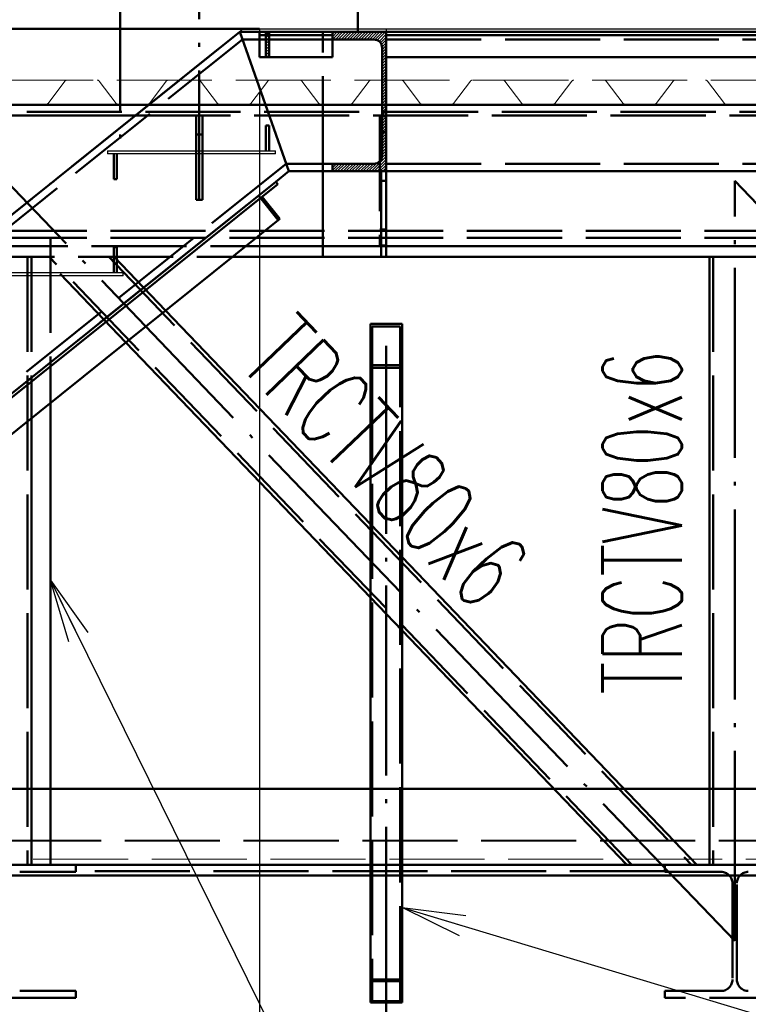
# Paper-space layout 'Layout1' of a CAD drawing. Extents: x -2 to 1033, y -36 to 596.
# Tile 13 of 182: x 165 to 188, y 146 to 177. Entities that reach past the tile are written whole.
import ezdxf

# ---------------------------------------------------------------- set-up
doc = ezdxf.new("R2010")
doc.units = 0
doc.linetypes.add('ACAD_ISO02W100', pattern=[15, 12, -3])
doc.linetypes.add('ACAD_ISO04W100', pattern=[30.5, 24, -3, 0.5, -3])
doc.layers.get('0').update_dxf_attribs({"linetype": 'CONTINUOUS'})
doc.layers.get('DEFPOINTS').update_dxf_attribs({"color": 132, "linetype": 'CONTINUOUS'})
for name, color, linetype, lineweight in [('SS_2.ET-HALA_TaO-VESTAVBA_A1÷B2-P.NOSNIK', 172, 'CONTINUOUS', 50), ('SS_2.ET-HALA_TaO-VESTAVBA_A1÷B2-PODLAHA', 9, 'CONTINUOUS', 5), ('SS_2.ET-HALA_TaO-VESTAVBA_A1÷B2-PODLAHA_LEM', 102, 'CONTINUOUS', 50), ('SS_2.ET-HALA_TaO-VESTAVBA_A1÷B2-SCHODISTE', 14, 'CONTINUOUS', 50), ('SS_2.ET-HALA_TaO-VESTAVBA_A1÷B2-SCHODISTE-PLECH', 90, 'CONTINUOUS', 25), ('SS_2.ET-HALA_TaO-VESTAVBA_A1÷B2-SCHODISTE-VYZTUHA', 132, 'CONTINUOUS', 50), ('SS_2.ET-HALA_TaO-VESTAVBA_A1÷B2-SCHODISTE-ZABRADLI', 40, 'CONTINUOUS', 50), ('SS_2.ET-HALA_TaO-VESTAVBA_A1÷B2-SCHODISTE-ZTUZENI', 162, 'CONTINUOUS', 50), ('SS_2.ET-HALA_TaO-VESTAVBA_A1÷B2-VAZBA', 200, 'CONTINUOUS', 50), ('SS_2.ET-HALA_TaO-VESTAVBA_A1÷B2-ZABRADLI', 30, 'CONTINUOUS', 50), ('SS_KOTY', 3, 'CONTINUOUS', 25), ('SS_POPIS_PROFILU', 13, 'CONTINUOUS', 25), ('SS_SRAFY', 8, 'CONTINUOUS', 18)]:
    doc.layers.add(name, color=color, linetype=linetype, lineweight=lineweight)
doc.styles.add('ROMANS', font='romans.shx', dxfattribs={"width": 0.8})
doc.styles.add('romans.shx', font='romans.shx', dxfattribs={"height": 5})
doc.dimstyles.new('A-1_(2.5)_50AS', dxfattribs={"dimtxt": 2.5, "dimasz": 2, "dimexe": 1, "dimexo": 2, "dimgap": 0, "dimtad": 0, "dimdec": 1, "dimlfac": 50, "dimrnd": 1, "dimtxsty": 'ROMANS', "dimblk1": 'OBLIQUE', "dimblk2": 'OBLIQUE', "dimsah": 1, "dimcen": 2, "dimclrd": 256, "dimclre": 256, "dimclrt": 256, "dimadec": 1, "dimazin": 2, "dimtfac": 0.714286, "dimtdec": 1, "dimtmove": 0, "dimatfit": 3, "dimldrblk": 'OPEN', "dimfxl": 1, "dimtvp": 1.142857, "dimtfill": 1, "dimtolj": 1, "dimlwd": -1, "dimlwe": -1, "dimarcsym": 0})
pattern_1 = [(45, (95.93863, 53.52963), (-0.04490128, 0.04490128), [])]

# ---------------------------------------------------------------- blocks, each defined once
blk = doc.blocks.new('_Oblique')
at = {"color": 0, "linetype": 'ByBlock', "lineweight": -2}
blk.add_line((-0.5, -0.5), (0.5, 0.5), dxfattribs=at)
blk = doc.blocks.new('*D24')
at = {"layer": 'DEFPOINTS', "color": 0, "transparency": 16777216}
for p in [(172.939, 176.73, -21268.5), (96.139, 115.13, -21268.5), (172.939, 93.33)]:
    blk.add_point(p, dxfattribs=at)
at = {"layer": 'SS_KOTY', "transparency": 16777216}
for p, q in [((172.939, 174.73), (172.939, 92.33)), ((96.139, 113.13), (96.139, 92.33)), ((96.139, 93.33), (172.939, 93.33))]:
    blk.add_line(p, q, dxfattribs=at)
at = {"layer": 'SS_KOTY', "transparency": 16777216, "xscale": 2, "yscale": 2, "zscale": 2, "rotation": 180}
blk.add_blockref('_Oblique', (96.139, 93.33), dxfattribs=at)
at = {"layer": 'SS_KOTY', "transparency": 16777216, "xscale": 2, "yscale": 2, "zscale": 2}
blk.add_blockref('_Oblique', (172.939, 93.33), dxfattribs=at)
at = {"layer": 'SS_KOTY', "transparency": 16777216, "insert": (134.539, 96.187), "char_height": 2.5, "attachment_point": 5, "style": 'ROMANS', "bg_fill": 3, "box_fill_scale": 1.1, "bg_fill_color": 256, "bg_fill_true_color": 13158600, "bg_fill_transparency": 0}
blk.add_mtext('\\A1;3840', dxfattribs=at)
blk = doc.blocks.new('_OPEN')
at = {"color": 0, "linetype": 'ByBlock'}
for p, q in [((-1, 0.167), (0, 0)), ((0, 0), (-1, -0.167)), ((0, 0), (-1, 0))]:
    blk.add_line(p, q, dxfattribs=at)
blk = doc.blocks.new('*D25')
at = {"layer": 'DEFPOINTS', "color": 0, "transparency": 16777216}
for p in [(172.939, 176.73, -21268.5), (176.939, 145.53, -21290.5), (176.939, 93.33)]:
    blk.add_point(p, dxfattribs=at)
at = {"layer": 'SS_KOTY', "transparency": 16777216}
for p, q in [((172.939, 174.73), (172.939, 92.33)), ((176.939, 143.53), (176.939, 92.33)), ((172.939, 93.33), (176.939, 93.33)), ((174.939, 93.33), (173.997, 87.33)), ((173.997, 87.33), (168.854, 87.33))]:
    blk.add_line(p, q, dxfattribs=at)
at = {"layer": 'SS_KOTY', "transparency": 16777216, "xscale": 2, "yscale": 2, "zscale": 2, "rotation": 180}
blk.add_blockref('_Oblique', (172.939, 93.33), dxfattribs=at)
at = {"layer": 'SS_KOTY', "transparency": 16777216, "xscale": 2, "yscale": 2, "zscale": 2}
blk.add_blockref('_Oblique', (176.939, 93.33), dxfattribs=at)
at = {"layer": 'SS_KOTY', "transparency": 16777216, "insert": (171.425, 90.187), "char_height": 2.5, "attachment_point": 5, "style": 'ROMANS', "bg_fill": 3, "box_fill_scale": 1.1, "bg_fill_color": 256, "bg_fill_true_color": 13158600, "bg_fill_transparency": 0}
blk.add_mtext('\\A1;200', dxfattribs=at)
blk = doc.blocks.new('*D42')
at = {"layer": 'DEFPOINTS', "color": 0, "transparency": 16777216}
for p in [(196.939, 207.408), (176.939, 176.73, -21280.5), (196.939, 176.73, -21268.5)]:
    blk.add_point(p, dxfattribs=at)
at = {"layer": 'SS_KOTY', "transparency": 16777216}
for p, q in [((176.939, 178.73), (176.939, 208.408)), ((196.939, 178.73), (196.939, 208.408)), ((176.939, 207.408), (196.939, 207.408))]:
    blk.add_line(p, q, dxfattribs=at)
at = {"layer": 'SS_KOTY', "transparency": 16777216, "xscale": 2, "yscale": 2, "zscale": 2, "rotation": 180}
blk.add_blockref('_Oblique', (176.939, 207.408), dxfattribs=at)
at = {"layer": 'SS_KOTY', "transparency": 16777216, "xscale": 2, "yscale": 2, "zscale": 2}
blk.add_blockref('_Oblique', (196.939, 207.408), dxfattribs=at)
at = {"layer": 'SS_KOTY', "transparency": 16777216, "insert": (186.939, 210.265), "char_height": 2.5, "attachment_point": 5, "style": 'ROMANS', "bg_fill": 3, "box_fill_scale": 1.1, "bg_fill_color": 256, "bg_fill_true_color": 13158600, "bg_fill_transparency": 0}
blk.add_mtext('\\A1;1000', dxfattribs=at)

psp = doc.layouts.get("Layout1")

# ---------------------------------------------------------------- linework, layer by layer
at = {"layer": 'SS_2.ET-HALA_TaO-VESTAVBA_A1÷B2-P.NOSNIK', "color": 3, "linetype": 'ACAD_ISO02W100', "ltscale": 0.25}
for p, q in [((185.7386, 150.3296), (185.7386, 150.1096)), ((185.7386, 150.1096), (187.5086, 150.1096)), ((187.8686, 149.7496), (187.8686, 146.7096)), ((188.0086, 146.7096), (188.0086, 149.7496)), ((185.7386, 146.3496), (187.5086, 146.3496)), ((185.7386, 146.3496), (185.7386, 146.1296)), ((190.1386, 146.1296), (185.7386, 146.1296))]:
    psp.add_line(p, q, dxfattribs=at)
at = {"layer": 'SS_2.ET-HALA_TaO-VESTAVBA_A1÷B2-P.NOSNIK', "color": 3, "linetype": 'ACAD_ISO02W100', "ltscale": 0.25, "extrusion": (-8.37167e-14, -2.02049e-13, -1)}
psp.add_arc((-187.5086, 149.7496), 0.36, 90, 180, dxfattribs=at)
at = {"layer": 'SS_2.ET-HALA_TaO-VESTAVBA_A1÷B2-P.NOSNIK', "color": 3, "linetype": 'ACAD_ISO02W100', "ltscale": 0.25, "extrusion": (2.0211e-13, -8.36554e-14, -1)}
psp.add_arc((-188.3686, 149.7496), 0.36, 0, 90, dxfattribs=at)
at = {"layer": 'SS_2.ET-HALA_TaO-VESTAVBA_A1÷B2-P.NOSNIK', "color": 3, "linetype": 'ACAD_ISO02W100', "ltscale": 0.25, "extrusion": (-8.37167e-14, 2.02171e-13, -1)}
psp.add_arc((-187.5086, 146.7096), 0.36, 180, 270, dxfattribs=at)
at = {"layer": 'SS_2.ET-HALA_TaO-VESTAVBA_A1÷B2-P.NOSNIK', "color": 3, "linetype": 'ACAD_ISO02W100', "ltscale": 0.25, "extrusion": (2.0211e-13, 8.37779e-14, -1)}
psp.add_arc((-188.3686, 146.7096), 0.36, 270, 0, dxfattribs=at)
at = {"layer": 'SS_2.ET-HALA_TaO-VESTAVBA_A1÷B2-PODLAHA', "color": 9, "linetype": 'ACAD_ISO02W100', "ltscale": 0.25}
for p, q in [((179.0626, 174.3754), (179.5975, 175.0768)), ((180.6798, 175.0768), (181.2147, 174.3754)), ((182.2626, 174.3754), (182.7975, 175.0768)), ((183.8798, 175.0768), (184.4147, 174.3754)), ((185.4626, 174.3754), (185.9975, 175.0768)), ((187.0798, 175.0768), (187.6147, 174.3754)), ((182.2148, 174.3511), (181.2625, 174.3511)), ((185.4148, 174.3511), (184.4625, 174.3511)), ((188.6148, 174.3511), (187.6625, 174.3511))]:
    psp.add_line(p, q, dxfattribs=at)
at = {"layer": 'SS_2.ET-HALA_TaO-VESTAVBA_A1÷B2-PODLAHA', "color": 9, "linetype": 'ACAD_ISO02W100', "ltscale": 0.25, "extrusion": (6.85434e-13, -5.88936e-13, -1)}
for centre in [(-179.6625, 175.0289), (-182.8625, 175.0289), (-186.0625, 175.0289)]:
    psp.add_arc(centre, 0.0807, 36.34533, 89.96573, dxfattribs=at)
at = {"layer": 'SS_2.ET-HALA_TaO-VESTAVBA_A1÷B2-PODLAHA', "color": 9, "linetype": 'ACAD_ISO02W100', "ltscale": 0.25, "extrusion": (-3.66727e-13, -8.6427e-13, -1)}
for centre, end in [((-180.6133, 175.0261), 142.67257), ((-183.8133, 175.0261), 142.67261)]:
    psp.add_arc(centre, 0.0836, 91.01462, end, dxfattribs=at)
at = {"layer": 'SS_2.ET-HALA_TaO-VESTAVBA_A1÷B2-PODLAHA', "color": 9, "linetype": 'ACAD_ISO02W100', "ltscale": 0.25, "extrusion": (-3.7494e-33, 6.12323e-17, -1)}
psp.add_arc((-187.0133, 175.0261), 0.0836, 91.01462, 142.67257, dxfattribs=at)
at = {"layer": 'SS_2.ET-HALA_TaO-VESTAVBA_A1÷B2-PODLAHA', "color": 9, "linetype": 'ACAD_ISO02W100', "ltscale": 0.25}
for centre, radius, start, end in [((179.0135, 174.4128), 0.0617, 271.14605, 322.67258), ((181.2625, 174.4103), 0.0593, 216.18134, 270), ((182.2135, 174.4128), 0.0617, 271.14605, 322.6726), ((184.4635, 174.4124), 0.0613, 217.1637, 269.01765), ((185.4135, 174.4128), 0.0617, 271.14605, 322.6726), ((187.6625, 174.4103), 0.0593, 216.18134, 270)]:
    psp.add_arc(centre, radius, start, end, dxfattribs=at)
at = {"layer": 'SS_2.ET-HALA_TaO-VESTAVBA_A1÷B2-PODLAHA_LEM', "color": 3, "linetype": 'ACAD_ISO02W100', "ltscale": 0.25}
for p, q in [((182.2306, 152.7296), (184.4467, 152.7296)), ((187.1386, 152.7296), (188.7386, 152.7296))]:
    psp.add_line(p, q, dxfattribs=at)
at = {"layer": 'SS_2.ET-HALA_TaO-VESTAVBA_A1÷B2-PODLAHA_LEM', "color": 1, "linetype": 'Continuous', "ltscale": 0.25}
psp.add_line((184.4467, 152.7296), (187.1386, 152.7296), dxfattribs=at)
at = {"layer": 'SS_2.ET-HALA_TaO-VESTAVBA_A1÷B2-VAZBA', "color": 7, "linetype": 'ACAD_ISO04W100', "ltscale": 0.25}
for p in [(210.9386, 147.9296), (187.9386, 147.9296)]:
    psp.add_line(p, (187.9386, 171.9296), dxfattribs=at)
at = {"layer": 'SS_2.ET-HALA_TaO-VESTAVBA_A1÷B2-VAZBA', "color": 1, "linetype": 'Continuous', "ltscale": 0.25}
psp.add_line((187.1386, 169.5296), (187.1386, 150.3296), dxfattribs=at)
at = {"layer": 'SS_2.ET-HALA_TaO-VESTAVBA_A1÷B2-VAZBA', "color": 3, "linetype": 'ACAD_ISO02W100', "ltscale": 0.25}
psp.add_line((187.2586, 169.5296), (187.2586, 150.3296), dxfattribs=at)

# ---------------------------------------------------------------- texts
at = {"layer": 'SS_POPIS_PROFILU', "color": 13, "style": 'romans.shx', "width": 0.6}
psp.add_text('TRCTV80x6', height=2.5, rotation=90, dxfattribs=at).set_placement((186.2678, 155.7095))

# ---------------------------------------------------------------- dimensions: what is measured, and where the dimension line sits
at = {"layer": 'SS_KOTY'}
dim = psp.add_linear_dim(base=(172.9386, 93.3298), p1=(96.1386, 115.1296, -21268.5), p2=(172.9386, 176.7296, -21268.5), dimstyle='A-1_(2.5)_50AS', override={"dimtmove": 1}, dxfattribs=at)
dim.commit()
dim.dimension.update_dxf_attribs({"geometry": '*D24', "text_midpoint": (134.5386, 96.1869)})

# ---------------------------------------------------------------- next in the draw order: linework, layer by layer
at = {"layer": 'SS_2.ET-HALA_TaO-VESTAVBA_A1÷B2-P.NOSNIK', "color": 3, "linetype": 'ACAD_ISO02W100', "ltscale": 0.25}
for p, q in [((166.3386, 170.1296), (166.3386, 164.9135)), ((167.1386, 150.1096), (167.1386, 150.3296)), ((165.3686, 150.1096), (167.1386, 150.1096)), ((167.1386, 146.1296), (162.7386, 146.1296)), ((165.3686, 146.3496), (167.1386, 146.3496)), ((167.1386, 146.1296), (167.1386, 146.3496))]:
    psp.add_line(p, q, dxfattribs=at)
at = {"layer": 'SS_2.ET-HALA_TaO-VESTAVBA_A1÷B2-P.NOSNIK', "color": 1, "linetype": 'Continuous', "ltscale": 0.25}
psp.add_line((166.3386, 150.3296), (166.3386, 164.9135), dxfattribs=at)
at = {"layer": 'SS_2.ET-HALA_TaO-VESTAVBA_A1÷B2-PODLAHA', "color": 9, "linetype": 'ACAD_ISO02W100', "ltscale": 0.25}
for p, q in [((166.2626, 174.3754), (166.7975, 175.0768)), ((167.8798, 175.0768), (168.4147, 174.3754)), ((166.2148, 174.3511), (165.2625, 174.3511))]:
    psp.add_line(p, q, dxfattribs=at)
at = {"layer": 'SS_2.ET-HALA_TaO-VESTAVBA_A1÷B2-PODLAHA', "color": 9, "linetype": 'ACAD_ISO02W100', "ltscale": 0.25, "extrusion": (1.37087e-12, -1.17793e-12, -1)}
psp.add_arc((-166.8625, 175.0289), 0.0807, 36.34533, 89.96571, dxfattribs=at)
at = {"layer": 'SS_2.ET-HALA_TaO-VESTAVBA_A1÷B2-PODLAHA', "color": 9, "linetype": 'ACAD_ISO02W100', "ltscale": 0.25, "extrusion": (-7.33454e-13, -1.7286e-12, -1)}
psp.add_arc((-167.8133, 175.0261), 0.0836, 91.01462, 142.6726, dxfattribs=at)
at = {"layer": 'SS_2.ET-HALA_TaO-VESTAVBA_A1÷B2-PODLAHA', "color": 9, "linetype": 'ACAD_ISO02W100', "ltscale": 0.25}
psp.add_arc((166.2135, 174.4128), 0.0617, 271.14605, 322.67258, dxfattribs=at)
at = {"layer": 'SS_2.ET-HALA_TaO-VESTAVBA_A1÷B2-PODLAHA_LEM', "color": 1, "linetype": 'Continuous', "ltscale": 0.25}
for p, q in [((157.9903, 176.7296), (168.0946, 176.7296)), ((154.9981, 174.3296), (168.0946, 174.3296))]:
    psp.add_line(p, q, dxfattribs=at)
at = {"layer": 'SS_2.ET-HALA_TaO-VESTAVBA_A1÷B2-PODLAHA_LEM', "color": 3, "linetype": 'ACAD_ISO02W100', "ltscale": 0.25}
psp.add_line((164.9386, 152.7296), (166.3386, 152.7296), dxfattribs=at)
at = {"layer": 'SS_2.ET-HALA_TaO-VESTAVBA_A1÷B2-SCHODISTE-PLECH', "color": 1, "linetype": 'Continuous', "ltscale": 0.25}
psp.add_line((168.1386, 172.8796), (168.1386, 172.7796), dxfattribs=at)
at = {"layer": 'SS_2.ET-HALA_TaO-VESTAVBA_A1÷B2-SCHODISTE-VYZTUHA', "color": 1, "linetype": 'Continuous', "ltscale": 0.25}
for p, q in [((168.3386, 172.7796), (168.3386, 171.9796)), ((168.3386, 169.8296), (168.3386, 169.0296))]:
    psp.add_line(p, q, dxfattribs=at)
at = {"layer": 'SS_2.ET-HALA_TaO-VESTAVBA_A1÷B2-VAZBA', "color": 1, "linetype": 'Continuous', "ltscale": 0.25}
for p, q in [((154.5742, 173.9896), (168.0946, 173.9896)), ((165.7386, 150.3296), (165.7386, 164.4322))]:
    psp.add_line(p, q, dxfattribs=at)
at = {"layer": 'SS_2.ET-HALA_TaO-VESTAVBA_A1÷B2-VAZBA', "color": 3, "linetype": 'ACAD_ISO02W100', "ltscale": 0.25}
for p, q in [((165.6186, 169.5296), (165.6186, 150.3296)), ((165.7386, 169.5296), (165.7386, 164.4322))]:
    psp.add_line(p, q, dxfattribs=at)
at = {"layer": 'SS_POPIS_PROFILU', "color": 0, "linetype": 'ByBlock'}
for p, q in [((166.9248, 157.3754), (166.3386, 159.3164)), ((166.3386, 159.3164), (167.5227, 157.6705)), ((166.3386, 159.3164), (167.2237, 157.5229))]:
    psp.add_line(p, q, dxfattribs=at)

# ---------------------------------------------------------------- next in the draw order: dimensions: what is measured, and where the dimension line sits
at = {"layer": 'SS_KOTY'}
dim = psp.add_linear_dim(base=(176.9386, 93.3298), p1=(172.9386, 176.7296, -21268.5), p2=(176.9386, 145.5296, -21290.5), dimstyle='A-1_(2.5)_50AS', override={"dimtmove": 1}, dxfattribs=at)
dim.commit()
dim.dimension.update_dxf_attribs({"geometry": '*D25', "text_midpoint": (173.9966, 87.3298), "dimtype": 160})

# ---------------------------------------------------------------- next in the draw order: hatches: boundary and pattern name
at = {"layer": 'SS_SRAFY'}
h = psp.add_hatch(dxfattribs=at)
h.set_pattern_fill('ANSI31', color=5, scale=0.02, style=0)
h.set_pattern_definition(pattern_1)
h.paths.add_polyline_path([(173.1386, 175.8296), (173.2386, 175.8296), (173.2386, 176.6296), (173.1386, 176.6296)], flags=0)

# ---------------------------------------------------------------- next in the draw order: linework, layer by layer
at = {"layer": 'SS_2.ET-HALA_TaO-VESTAVBA_A1÷B2-P.NOSNIK', "color": 7, "linetype": 'ACAD_ISO04W100', "ltscale": 0.25}
psp.add_line((64.3386, 174.3296), (210.9386, 174.3296), dxfattribs=at)
at = {"layer": 'SS_2.ET-HALA_TaO-VESTAVBA_A1÷B2-P.NOSNIK', "color": 3, "linetype": 'ACAD_ISO02W100', "ltscale": 0.25}
for p, q in [((64.3387, 174.1096), (208.7386, 174.1096)), ((208.7386, 170.3496), (64.3387, 170.3496)), ((208.7386, 170.1296), (64.3387, 170.1296))]:
    psp.add_line(p, q, dxfattribs=at)
at = {"layer": 'SS_2.ET-HALA_TaO-VESTAVBA_A1÷B2-PODLAHA', "color": 9, "linetype": 'ACAD_ISO02W100', "ltscale": 0.25}
for p, q in [((208.9386, 175.1096), (74.0625, 175.1096)), ((169.4626, 174.3754), (169.9975, 175.0768)), ((171.0798, 175.0768), (171.6147, 174.3754)), ((172.6626, 174.3754), (173.1975, 175.0768)), ((174.2798, 175.0768), (174.8147, 174.3754)), ((175.8626, 174.3754), (176.3975, 175.0768)), ((177.4798, 175.0768), (178.0147, 174.3754)), ((169.4148, 174.3511), (168.4625, 174.3511)), ((172.6148, 174.3511), (171.6625, 174.3511)), ((175.8148, 174.3511), (174.8625, 174.3511)), ((179.0148, 174.3511), (178.0625, 174.3511)), ((212.9386, 151.1096), (64.5386, 151.1096)), ((212.9386, 151.106), (64.5386, 151.106)), ((212.9386, 151.0768), (64.5386, 151.0768)), ((64.5386, 150.5144), (212.9386, 150.5144))]:
    psp.add_line(p, q, dxfattribs=at)
at = {"layer": 'SS_2.ET-HALA_TaO-VESTAVBA_A1÷B2-PODLAHA', "color": 9, "linetype": 'ACAD_ISO02W100', "ltscale": 0.25, "extrusion": (1.37087e-12, -1.17793e-12, -1)}
for centre in [(-170.0625, 175.0289), (-176.4625, 175.0289)]:
    psp.add_arc(centre, 0.0807, 36.34533, 89.96573, dxfattribs=at)
at = {"layer": 'SS_2.ET-HALA_TaO-VESTAVBA_A1÷B2-PODLAHA', "color": 9, "linetype": 'ACAD_ISO02W100', "ltscale": 0.25, "extrusion": (-3.66727e-13, -8.6427e-13, -1)}
for centre, end in [((-171.0133, 175.0261), 142.67258), ((-177.4133, 175.0261), 142.6726)]:
    psp.add_arc(centre, 0.0836, 91.01462, end, dxfattribs=at)
at = {"layer": 'SS_2.ET-HALA_TaO-VESTAVBA_A1÷B2-PODLAHA', "color": 9, "linetype": 'ACAD_ISO02W100', "ltscale": 0.25, "extrusion": (6.85434e-13, -5.88936e-13, -1)}
psp.add_arc((-173.2625, 175.0289), 0.0807, 36.34533, 89.96571, dxfattribs=at)
at = {"layer": 'SS_2.ET-HALA_TaO-VESTAVBA_A1÷B2-PODLAHA', "color": 9, "linetype": 'ACAD_ISO02W100', "ltscale": 0.25, "extrusion": (-7.33454e-13, -1.7286e-12, -1)}
psp.add_arc((-174.2133, 175.0261), 0.0836, 91.01462, 142.6726, dxfattribs=at)
at = {"layer": 'SS_2.ET-HALA_TaO-VESTAVBA_A1÷B2-PODLAHA', "color": 9, "linetype": 'ACAD_ISO02W100', "ltscale": 0.25}
for centre, radius, start, end in [((168.4625, 174.4103), 0.0593, 216.18134, 270), ((169.4135, 174.4128), 0.0617, 271.14605, 322.67258), ((171.6635, 174.4124), 0.0613, 217.1637, 269.01765), ((172.6135, 174.4128), 0.0617, 271.14605, 322.67258), ((174.8625, 174.4103), 0.0593, 216.18134, 270), ((175.8135, 174.4128), 0.0617, 271.14605, 322.67258), ((178.0625, 174.4103), 0.0593, 216.18134, 270)]:
    psp.add_arc(centre, radius, start, end, dxfattribs=at)
at = {"layer": 'SS_2.ET-HALA_TaO-VESTAVBA_A1÷B2-PODLAHA_LEM', "color": 3, "linetype": 'ACAD_ISO02W100', "ltscale": 0.25}
for p, q in [((168.0946, 176.7296), (168.9846, 176.7296)), ((170.5936, 176.7296), (171.4836, 176.7296)), ((168.0946, 174.3296), (168.9846, 174.3296)), ((169.4477, 174.3296), (198.9386, 174.3296)), ((176.4386, 152.7296), (177.4386, 152.7296)), ((185.7386, 150.1296), (167.1386, 150.1296))]:
    psp.add_line(p, q, dxfattribs=at)
at = {"layer": 'SS_2.ET-HALA_TaO-VESTAVBA_A1÷B2-PODLAHA_LEM', "color": 1, "linetype": 'Continuous', "ltscale": 0.25}
for p, q in [((168.9846, 176.7296), (170.5936, 176.7296)), ((171.4836, 176.7296), (172.9386, 176.7296)), ((168.9846, 174.3296), (169.4477, 174.3296)), ((166.3386, 152.7296), (176.4386, 152.7296)), ((177.4386, 152.7296), (182.2306, 152.7296))]:
    psp.add_line(p, q, dxfattribs=at)
at = {"layer": 'SS_2.ET-HALA_TaO-VESTAVBA_A1÷B2-PODLAHA_LEM', "color": 7, "linetype": 'ACAD_ISO04W100', "ltscale": 0.25}
for p, q in [((208.7386, 174.3296), (71.1386, 174.3296)), ((164.9386, 150.3296), (213.1386, 150.3296)), ((167.1386, 150.3296), (185.7386, 150.3296))]:
    psp.add_line(p, q, dxfattribs=at)
at = {"layer": 'SS_2.ET-HALA_TaO-VESTAVBA_A1÷B2-SCHODISTE', "color": 7, "linetype": 'ACAD_ISO04W100', "ltscale": 0.25}
for p, q in [((95.6399, 115.1296), (172.4399, 176.7296)), ((176.9386, 145.5296), (176.9386, 166.723))]:
    psp.add_line(p, q, dxfattribs=at)
at = {"layer": 'SS_2.ET-HALA_TaO-VESTAVBA_A1÷B2-SCHODISTE', "color": 1, "linetype": 'Continuous', "ltscale": 0.25}
for p, q in [((172.3152, 176.6296), (95.6399, 115.1296)), ((173.8618, 172.2296), (172.3152, 176.6296)), ((172.9386, 176.6296), (172.3153, 176.6296)), ((172.9386, 176.6296), (172.9386, 175.8296)), ((175.2386, 176.3896), (175.2386, 176.6296)), ((173.1386, 176.5296), (172.9386, 176.5296)), ((175.2386, 176.5296), (173.2386, 176.5296)), ((175.2386, 175.8296), (175.2386, 176.3896)), ((175.2386, 176.3896), (176.5486, 176.3896)), ((196.9386, 176.5296), (176.9386, 176.5296)), ((176.8086, 172.7296), (176.8086, 176.1296)), ((173.1386, 175.8296), (172.9386, 175.8296)), ((175.2386, 175.8296), (173.2386, 175.8296)), ((196.9386, 175.8296), (176.9386, 175.8296)), ((175.2386, 172.4696), (176.5486, 172.4696)), ((175.2386, 172.2296), (175.2386, 172.4696)), ((173.8618, 172.2296), (175.2386, 172.2296)), ((174.9386, 172.2296), (174.9386, 169.5296)), ((175.2386, 172.2296), (176.9386, 172.2296)), ((176.7786, 172.2296), (176.7786, 171.9296)), ((176.9386, 171.9296), (176.7786, 171.9296)), ((176.7786, 171.9296), (176.7786, 169.5296)), ((176.9386, 172.2296), (176.9386, 171.9296)), ((176.9386, 172.2296), (196.9386, 172.2296)), ((176.9386, 171.9296), (176.9386, 169.5296)), ((174.9386, 169.5296), (176.7786, 169.5296)), ((176.7786, 169.5296), (176.9386, 169.5296)), ((177.4386, 167.4172), (176.4386, 167.4172)), ((176.4386, 167.4172), (176.4386, 166.0287)), ((177.3786, 167.3339), (176.4986, 167.3339)), ((176.4986, 166.112), (176.4986, 167.3339)), ((177.3786, 167.3339), (177.3786, 166.112)), ((177.4386, 167.4172), (177.4386, 166.0287)), ((177.4386, 166.0287), (176.4386, 166.0287)), ((176.4386, 166.0287), (176.4386, 145.9854)), ((177.3786, 166.112), (176.4986, 166.112)), ((177.4386, 166.0287), (177.4386, 145.9854)), ((176.4386, 145.9854), (177.4386, 145.9854))]:
    psp.add_line(p, q, dxfattribs=at)
at = {"layer": 'SS_2.ET-HALA_TaO-VESTAVBA_A1÷B2-SCHODISTE', "color": 3, "linetype": 'ACAD_ISO02W100', "ltscale": 0.25}
for p, q in [((172.3153, 176.6296), (172.3996, 176.3896)), ((174.9386, 172.2296), (174.9386, 176.6296)), ((172.3996, 176.3896), (95.5996, 114.7896)), ((172.3996, 176.3896), (175.2386, 176.3896)), ((173.2386, 176.5296), (173.1386, 176.5296)), ((176.9386, 176.3896), (196.9386, 176.3896)), ((173.7775, 172.4696), (96.9775, 110.8696)), ((173.7775, 172.4696), (175.2386, 172.4696)), ((176.9386, 172.4696), (196.9386, 172.4696)), ((173.45, 171.8993), (173.8618, 172.2296)), ((176.4986, 166.112), (176.4986, 146.0286)), ((177.3786, 146.0286), (177.3786, 166.112)), ((176.4386, 146.7056), (177.4386, 146.7056)), ((176.4986, 146.6624), (177.3786, 146.6624)), ((176.4986, 146.0286), (177.3786, 146.0286))]:
    psp.add_line(p, q, dxfattribs=at)
at = {"layer": 'SS_2.ET-HALA_TaO-VESTAVBA_A1÷B2-SCHODISTE', "color": 1, "linetype": 'Continuous', "ltscale": 0.25, "extrusion": (-3.7494e-33, 6.12323e-17, -1)}
for centre, start, end in [((-176.5486, 176.1296), 90, 180), ((-176.5486, 172.7296), 180, 270)]:
    psp.add_arc(centre, 0.26, start, end, dxfattribs=at)
at = {"layer": 'SS_2.ET-HALA_TaO-VESTAVBA_A1÷B2-SCHODISTE-PLECH', "color": 7, "linetype": 'Continuous', "ltscale": 0.25}
psp.add_line((172.9386, 176.7296), (172.9386, 176.6296), dxfattribs=at)
at = {"layer": 'SS_2.ET-HALA_TaO-VESTAVBA_A1÷B2-SCHODISTE-PLECH', "color": 1, "linetype": 'Continuous', "ltscale": 0.25}
for p, q in [((168.1386, 172.8796), (173.4386, 172.8796)), ((173.4386, 172.7796), (173.4386, 172.8796)), ((173.4386, 172.7796), (168.1386, 172.7796)), ((163.3386, 169.0296), (168.6386, 169.0296)), ((168.6386, 168.9296), (163.3386, 168.9296)), ((168.6386, 168.9296), (168.6386, 169.0296))]:
    psp.add_line(p, q, dxfattribs=at)
at = {"layer": 'SS_2.ET-HALA_TaO-VESTAVBA_A1÷B2-SCHODISTE-VYZTUHA', "color": 1, "linetype": 'Continuous', "ltscale": 0.25}
for p, q in [((173.1386, 176.6296), (173.1386, 175.8296)), ((173.2386, 175.8296), (173.2386, 176.6296)), ((173.2386, 175.8296), (173.1386, 175.8296)), ((173.2386, 173.6796), (173.1386, 173.6796)), ((173.1386, 173.6796), (173.1386, 172.8796)), ((173.2386, 172.8796), (173.2386, 173.6796)), ((168.4386, 171.9796), (168.4386, 172.7796)), ((168.3386, 171.9796), (168.4386, 171.9796)), ((168.4386, 169.8296), (168.3386, 169.8296)), ((168.4386, 169.0296), (168.4386, 169.8296))]:
    psp.add_line(p, q, dxfattribs=at)
at = {"layer": 'SS_2.ET-HALA_TaO-VESTAVBA_A1÷B2-SCHODISTE-ZABRADLI', "color": 7, "linetype": 'ACAD_ISO04W100', "ltscale": 0.25}
psp.add_line((168.5396, 195.3876), (168.5396, 173.2443), dxfattribs=at)
at = {"layer": 'SS_2.ET-HALA_TaO-VESTAVBA_A1÷B2-SCHODISTE-ZTUZENI', "color": 1, "linetype": 'Continuous', "ltscale": 0.25}
for p, q in [((163.0618, 163.5671), (173.45, 171.8993)), ((163.1244, 163.4891), (173.5126, 171.8213)), ((173.5126, 171.8213), (173.45, 171.8993)), ((173.5856, 170.7261), (173.0225, 171.4282)), ((162.6818, 161.9804), (173.5856, 170.7261))]:
    psp.add_line(p, q, dxfattribs=at)
at = {"layer": 'SS_2.ET-HALA_TaO-VESTAVBA_A1÷B2-SCHODISTE-ZTUZENI', "color": 7, "linetype": 'ACAD_ISO04W100', "ltscale": 0.25}
psp.add_line((161.9444, 162.6708), (172.9054, 171.4625), dxfattribs=at)
at = {"layer": 'SS_2.ET-HALA_TaO-VESTAVBA_A1÷B2-SCHODISTE-ZTUZENI', "color": 3, "linetype": 'ACAD_ISO02W100', "ltscale": 0.25}
for p, q in [((173.5311, 170.6824), (172.9054, 171.4625)), ((173.5856, 170.7261), (173.5311, 170.6824))]:
    psp.add_line(p, q, dxfattribs=at)
at = {"layer": 'SS_2.ET-HALA_TaO-VESTAVBA_A1÷B2-VAZBA', "color": 7, "linetype": 'ACAD_ISO04W100', "ltscale": 0.25}
for p, q in [((323.5386, 174.3296), (95.9386, 174.3296)), ((187.9386, 147.9296), (164.9386, 171.9296)), ((323.5386, 150.3296), (95.9386, 150.3296))]:
    psp.add_line(p, q, dxfattribs=at)
at = {"layer": 'SS_2.ET-HALA_TaO-VESTAVBA_A1÷B2-VAZBA', "color": 3, "linetype": 'ACAD_ISO02W100', "ltscale": 0.25}
for p, q in [((168.0946, 173.9896), (168.9846, 173.9896)), ((169.0238, 173.9896), (198.9386, 173.9896)), ((176.7386, 173.9696), (176.9386, 173.9696)), ((176.7386, 173.9696), (176.7386, 169.8896)), ((176.7386, 173.4696), (176.9386, 173.4696)), ((176.7386, 170.3896), (176.9386, 170.3896)), ((163.8872, 169.8696), (172.5177, 169.8696)), ((174.9386, 169.8696), (176.9386, 169.8696)), ((176.9386, 169.8896), (176.7386, 169.8896)), ((163.4633, 169.5296), (172.0938, 169.5296)), ((168.7222, 166.8253), (166.1306, 169.5296)), ((184.6968, 150.3296), (166.2968, 169.5296)), ((168.1805, 169.5296), (186.5805, 150.3296)), ((169.9752, 167.8303), (168.3467, 169.5296)), ((177.4386, 160.0424), (176.4386, 161.0859)), ((177.4386, 157.7299), (176.4386, 158.7734)), ((176.4386, 150.3296), (177.4386, 150.3296)), ((176.4386, 149.9896), (177.4386, 149.9896))]:
    psp.add_line(p, q, dxfattribs=at)
at = {"layer": 'SS_2.ET-HALA_TaO-VESTAVBA_A1÷B2-VAZBA', "color": 1, "linetype": 'Continuous', "ltscale": 0.25}
for p, q in [((168.9846, 173.9896), (169.0238, 173.9896)), ((172.5177, 169.8696), (174.9386, 169.8696)), ((176.9386, 169.8696), (196.9386, 169.8696)), ((172.0938, 169.5296), (174.9386, 169.5296)), ((176.9386, 169.5296), (196.9386, 169.5296)), ((176.4386, 161.0859), (169.9752, 167.8303)), ((176.4386, 158.7734), (168.7222, 166.8253)), ((186.7467, 150.3296), (177.4386, 160.0424)), ((184.5306, 150.3296), (177.4386, 157.7299)), ((146.7178, 150.3296), (176.4386, 150.3296)), ((177.4386, 150.3296), (196.4386, 150.3296)), ((146.7923, 149.9896), (176.4386, 149.9896)), ((177.4386, 149.9896), (196.4386, 149.9896))]:
    psp.add_line(p, q, dxfattribs=at)
at = {"layer": 'SS_2.ET-HALA_TaO-VESTAVBA_A1÷B2-ZABRADLI', "color": 7, "linetype": 'ACAD_ISO04W100', "ltscale": 0.25}
psp.add_line((171.0386, 198.2846), (171.0386, 171.3296), dxfattribs=at)
at = {"layer": 'SS_2.ET-HALA_TaO-VESTAVBA_A1÷B2-ZABRADLI', "color": 3, "linetype": 'ACAD_ISO02W100', "ltscale": 0.25}
for p, q in [((170.9386, 173.9896), (170.9386, 171.3296)), ((171.1386, 171.3296), (171.1386, 173.9896)), ((170.9386, 173.3896), (171.1386, 173.3896)), ((171.1386, 171.3296), (170.9386, 171.3296))]:
    psp.add_line(p, q, dxfattribs=at)
at = {"layer": 'SS_POPIS_PROFILU', "color": 0, "linetype": 'ByBlock'}
for p, q in [((179.257, 148.0896), (177.4386, 148.9865)), ((177.4386, 148.9865), (179.4496, 148.7278)), ((177.4386, 148.9865), (179.3533, 148.4087))]:
    psp.add_line(p, q, dxfattribs=at)
at = {"layer": 'SS_POPIS_PROFILU', "color": 13}
for points in [[(166.3386, 159.3164), (174.4979, 142.7835), (174.4979, 131.4501)], [(177.4386, 148.9865), (206.1255, 140.3291), (206.1255, 124.2338)]]:
    psp.add_lwpolyline(points, dxfattribs=at)

# ---------------------------------------------------------------- next in the draw order: texts
at = {"layer": 'SS_POPIS_PROFILU', "color": 13, "style": 'romans.shx', "width": 0.6}
psp.add_text('TRCTV80x6', height=2.5, rotation=313.78112, dxfattribs=at).set_placement((172.2679, 166.1039))

# ---------------------------------------------------------------- next in the draw order: dimensions: what is measured, and where the dimension line sits
at = {"layer": 'SS_KOTY'}
dim = psp.add_linear_dim(base=(196.9386, 207.4083), p1=(176.9386, 176.7296, -21280.5), p2=(196.9386, 176.7296, -21268.5), dimstyle='A-1_(2.5)_50AS', dxfattribs=at)
dim.commit()
dim.dimension.update_dxf_attribs({"geometry": '*D42', "text_midpoint": (186.9386, 210.2654)})

# ---------------------------------------------------------------- next in the draw order: hatches: boundary and pattern name
at = {"layer": 'SS_SRAFY'}
h = psp.add_hatch(dxfattribs=at)
h.set_pattern_fill('ANSI31', color=5, scale=0.02, style=0)
h.set_pattern_definition(pattern_1)
h.paths.add_polyline_path([(175.2386, 172.4696), (175.2386, 172.2296), (176.9386, 172.2296), (176.9386, 176.6296), (175.2386, 176.6296), (175.2386, 176.3896), (176.5486, 176.3896, -0.4142136), (176.8086, 176.1296), (176.8086, 172.7296, -0.4142136), (176.5486, 172.4696)], flags=0)

# ---------------------------------------------------------------- next in the draw order: linework, layer by layer
at = {"layer": 'SS_2.ET-HALA_TaO-VESTAVBA_A1÷B2-SCHODISTE', "color": 7, "linetype": 'ACAD_ISO04W100', "ltscale": 0.25}
for p in [(172.9386, 176.6296), (172.9386, 176.6296), (176.9386, 176.6296)]:
    psp.add_line(p, (196.9386, 176.6296), dxfattribs=at)
at = {"layer": 'SS_2.ET-HALA_TaO-VESTAVBA_A1÷B2-SCHODISTE', "color": 1, "linetype": 'Continuous', "ltscale": 0.25}
psp.add_line((176.9386, 176.6296), (176.9386, 172.2296), dxfattribs=at)
at = {"layer": 'SS_2.ET-HALA_TaO-VESTAVBA_A1÷B2-SCHODISTE-PLECH', "color": 7, "linetype": 'Continuous', "ltscale": 0.25}
for p, q in [((172.9386, 176.7296), (196.9386, 176.7296)), ((196.9386, 176.6296), (172.9386, 176.6296))]:
    psp.add_line(p, q, dxfattribs=at)
at = {"layer": 'SS_2.ET-HALA_TaO-VESTAVBA_A1÷B2-SCHODISTE-PLECH', "color": 3, "linetype": 'ACAD_ISO02W100', "ltscale": 0.25}
psp.add_line((176.9386, 176.7296), (176.9386, 176.6296), dxfattribs=at)
at = {"layer": 'SS_2.ET-HALA_TaO-VESTAVBA_A1÷B2-SCHODISTE-ZABRADLI', "color": 7, "linetype": 'ACAD_ISO04W100', "ltscale": 0.25}
psp.add_line((176.0386, 197.7096), (176.0386, 176.6296), dxfattribs=at)

doc.saveas('drawing.dxf')
